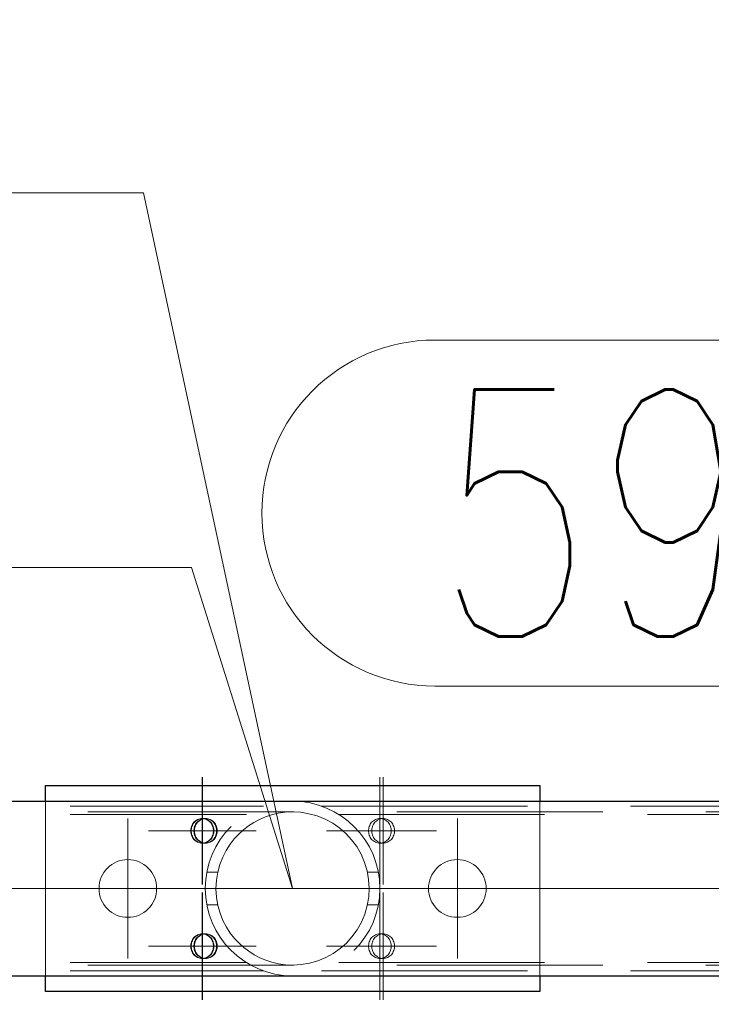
# Model space of a CAD drawing. Header units: millimetres. Extents: x -845 to -83, y 8759 to 9255.
# Tile 15 of 197: x -573 to -565, y 8814 to 8826. Entities that reach past the tile are written whole.
import ezdxf

# ---------------------------------------------------------------- set-up
doc = ezdxf.new("R2010")
doc.units = ezdxf.units.MM
doc.header["$LTSCALE"] = 10
doc.linetypes.add('HIDDEN', pattern=[0.375, 0.25, -0.125])
doc.linetypes.add('MITTE', pattern=[2, 1.25, -0.25, 0.25, -0.25])
for name, color, linetype, lineweight in [('PS_Hidden', 2, 'HIDDEN', 9), ('PS_Mid', 5, 'MITTE', 15), ('PS_Pos', 1, 'Continuous', 15), ('PS_Shape', 161, 'Continuous', 30), ('PS_SOLID', 7, 'Continuous', 30)]:
    doc.layers.add(name, color=color, linetype=linetype, lineweight=lineweight)
doc.styles.add('simplex', font='simplex.shx', dxfattribs={"width": 0.75})

# ---------------------------------------------------------------- blocks, each defined once
blk = doc.blocks.new('*X313')
at = {"layer": 'PS_Hidden', "color": 2, "linetype": 'HIDDEN'}
for p, q in [((-572.783, 8813.964), (-572.783, 8816.084)), ((-566.783, 8816.084), (-566.783, 8813.964)), ((-639.768, 8815.954), (-540.018, 8815.954)), ((-579.983, 8816.024), (-570.135, 8816.024)), ((-569.959, 8815.937), (-570.038, 8815.918)), ((-569.874, 8815.949), (-569.959, 8815.937)), ((-569.783, 8815.954), (-569.874, 8815.949)), ((-569.685, 8815.949), (-569.783, 8815.954)), ((-569.783, 8815.954), (-569.783, 8815.954)), ((-569.585, 8815.932), (-569.685, 8815.949)), ((-569.431, 8816.024), (-559.695, 8816.024)), ((-579.983, 8815.924), (-570.343, 8815.924)), ((-570.991, 8815.816), (-570.982, 8815.827)), ((-570.985, 8815.816), (-570.975, 8815.827)), ((-570.982, 8815.827), (-570.972, 8815.838)), ((-570.975, 8815.827), (-570.965, 8815.838)), ((-570.972, 8815.838), (-570.961, 8815.847)), ((-570.965, 8815.838), (-570.954, 8815.847)), ((-570.961, 8815.847), (-570.949, 8815.855)), ((-570.954, 8815.847), (-570.942, 8815.855)), ((-570.943, 8815.827), (-570.952, 8815.816)), ((-570.949, 8815.855), (-570.936, 8815.862)), ((-570.936, 8815.827), (-570.945, 8815.816)), ((-570.932, 8815.838), (-570.943, 8815.827)), ((-570.942, 8815.855), (-570.93, 8815.862)), ((-570.936, 8815.862), (-570.923, 8815.867)), ((-570.926, 8815.838), (-570.936, 8815.827)), ((-570.921, 8815.847), (-570.932, 8815.838)), ((-570.93, 8815.862), (-570.917, 8815.867)), ((-570.915, 8815.847), (-570.926, 8815.838)), ((-570.923, 8815.867), (-570.91, 8815.871)), ((-570.91, 8815.855), (-570.921, 8815.847)), ((-570.917, 8815.867), (-570.903, 8815.871)), ((-570.903, 8815.855), (-570.915, 8815.847)), ((-570.91, 8815.871), (-570.896, 8815.873)), ((-570.897, 8815.862), (-570.91, 8815.855)), ((-570.903, 8815.871), (-570.889, 8815.873)), ((-570.89, 8815.862), (-570.903, 8815.855)), ((-570.884, 8815.867), (-570.897, 8815.862)), ((-570.896, 8815.873), (-570.882, 8815.874)), ((-570.877, 8815.867), (-570.89, 8815.862)), ((-570.889, 8815.873), (-570.876, 8815.874)), ((-570.87, 8815.871), (-570.884, 8815.867)), ((-570.882, 8815.874), (-570.868, 8815.873)), ((-570.843, 8815.874), (-570.882, 8815.874)), ((-570.864, 8815.871), (-570.877, 8815.867)), ((-570.876, 8815.874), (-570.862, 8815.873)), ((-570.857, 8815.873), (-570.87, 8815.871)), ((-570.868, 8815.873), (-570.854, 8815.871)), ((-570.85, 8815.873), (-570.864, 8815.871)), ((-570.862, 8815.873), (-570.848, 8815.871)), ((-570.843, 8815.874), (-570.857, 8815.873)), ((-570.854, 8815.871), (-570.841, 8815.867)), ((-570.836, 8815.874), (-570.85, 8815.873)), ((-570.848, 8815.871), (-570.834, 8815.867)), ((-570.829, 8815.873), (-570.843, 8815.874)), ((-570.836, 8815.874), (-570.843, 8815.874)), ((-570.841, 8815.867), (-570.828, 8815.862)), ((-570.822, 8815.873), (-570.836, 8815.874)), ((-570.834, 8815.867), (-570.821, 8815.862)), ((-570.815, 8815.871), (-570.829, 8815.873)), ((-570.828, 8815.862), (-570.815, 8815.855)), ((-570.808, 8815.871), (-570.822, 8815.873)), ((-570.821, 8815.862), (-570.809, 8815.855)), ((-570.801, 8815.867), (-570.815, 8815.871)), ((-570.815, 8815.855), (-570.803, 8815.847)), ((-570.809, 8815.855), (-570.797, 8815.847)), ((-570.795, 8815.867), (-570.808, 8815.871)), ((-570.803, 8815.847), (-570.792, 8815.838)), ((-570.788, 8815.862), (-570.801, 8815.867)), ((-570.797, 8815.847), (-570.786, 8815.838)), ((-570.782, 8815.862), (-570.795, 8815.867)), ((-570.792, 8815.838), (-570.782, 8815.827)), ((-570.776, 8815.855), (-570.788, 8815.862)), ((-570.786, 8815.838), (-570.776, 8815.827)), ((-570.769, 8815.855), (-570.782, 8815.862)), ((-570.782, 8815.827), (-570.773, 8815.816)), ((-570.764, 8815.847), (-570.776, 8815.855)), ((-570.776, 8815.827), (-570.766, 8815.816)), ((-570.757, 8815.847), (-570.769, 8815.855)), ((-570.753, 8815.838), (-570.764, 8815.847)), ((-570.746, 8815.838), (-570.757, 8815.847)), ((-570.743, 8815.827), (-570.753, 8815.838)), ((-570.736, 8815.827), (-570.746, 8815.838)), ((-570.734, 8815.816), (-570.743, 8815.827)), ((-570.727, 8815.816), (-570.736, 8815.827)), ((-570.254, 8815.826), (-570.319, 8815.784)), ((-570.185, 8815.862), (-570.254, 8815.826)), ((-570.113, 8815.893), (-570.185, 8815.862)), ((-570.038, 8815.918), (-570.113, 8815.893)), ((-569.484, 8815.905), (-569.585, 8815.932)), ((-569.387, 8815.865), (-569.484, 8815.905)), ((-569.296, 8815.815), (-569.387, 8815.865)), ((-569.223, 8815.924), (-559.695, 8815.924)), ((-568.832, 8815.816), (-568.823, 8815.827)), ((-568.823, 8815.827), (-568.813, 8815.838)), ((-568.813, 8815.838), (-568.802, 8815.847)), ((-568.802, 8815.847), (-568.79, 8815.855)), ((-568.784, 8815.827), (-568.793, 8815.816)), ((-568.79, 8815.855), (-568.777, 8815.862)), ((-568.773, 8815.838), (-568.784, 8815.827)), ((-568.777, 8815.862), (-568.764, 8815.867)), ((-568.762, 8815.847), (-568.773, 8815.838)), ((-568.764, 8815.867), (-568.751, 8815.871)), ((-568.751, 8815.855), (-568.762, 8815.847)), ((-568.751, 8815.871), (-568.737, 8815.873)), ((-568.738, 8815.862), (-568.751, 8815.855)), ((-568.725, 8815.867), (-568.738, 8815.862)), ((-568.737, 8815.873), (-568.723, 8815.874)), ((-568.711, 8815.871), (-568.725, 8815.867)), ((-568.723, 8815.874), (-568.709, 8815.873)), ((-568.684, 8815.874), (-568.723, 8815.874)), ((-568.698, 8815.873), (-568.711, 8815.871)), ((-568.709, 8815.873), (-568.695, 8815.871)), ((-568.684, 8815.874), (-568.698, 8815.873)), ((-568.695, 8815.871), (-568.682, 8815.867)), ((-568.67, 8815.873), (-568.684, 8815.874)), ((-568.682, 8815.867), (-568.669, 8815.862)), ((-568.656, 8815.871), (-568.67, 8815.873)), ((-568.669, 8815.862), (-568.656, 8815.855)), ((-568.642, 8815.867), (-568.656, 8815.871)), ((-568.656, 8815.855), (-568.644, 8815.847)), ((-568.644, 8815.847), (-568.633, 8815.838)), ((-568.629, 8815.862), (-568.642, 8815.867)), ((-568.633, 8815.838), (-568.623, 8815.827)), ((-568.617, 8815.855), (-568.629, 8815.862)), ((-568.623, 8815.827), (-568.614, 8815.816)), ((-568.605, 8815.847), (-568.617, 8815.855)), ((-568.594, 8815.838), (-568.605, 8815.847)), ((-568.584, 8815.827), (-568.594, 8815.838)), ((-568.575, 8815.816), (-568.584, 8815.827)), ((-571.02, 8815.731), (-571.018, 8815.747)), ((-571.02, 8815.716), (-571.02, 8815.731)), ((-571.018, 8815.701), (-571.02, 8815.716)), ((-571.018, 8815.747), (-571.016, 8815.761)), ((-571.016, 8815.686), (-571.018, 8815.701)), ((-571.016, 8815.761), (-571.011, 8815.776)), ((-571.013, 8815.731), (-571.012, 8815.747)), ((-571.013, 8815.716), (-571.013, 8815.731)), ((-571.012, 8815.701), (-571.013, 8815.716)), ((-571.012, 8815.747), (-571.009, 8815.761)), ((-571.009, 8815.686), (-571.012, 8815.701)), ((-571.011, 8815.776), (-571.006, 8815.79)), ((-571.009, 8815.761), (-571.005, 8815.776)), ((-571.006, 8815.79), (-570.999, 8815.803)), ((-571.005, 8815.776), (-570.999, 8815.79)), ((-570.999, 8815.803), (-570.991, 8815.816)), ((-570.999, 8815.79), (-570.993, 8815.803)), ((-570.993, 8815.803), (-570.985, 8815.816)), ((-570.979, 8815.747), (-570.98, 8815.731)), ((-570.98, 8815.731), (-570.98, 8815.716)), ((-570.98, 8815.716), (-570.979, 8815.701)), ((-570.976, 8815.761), (-570.979, 8815.747)), ((-570.979, 8815.701), (-570.976, 8815.686)), ((-570.972, 8815.776), (-570.976, 8815.761)), ((-570.972, 8815.747), (-570.974, 8815.731)), ((-570.974, 8815.731), (-570.974, 8815.716)), ((-570.974, 8815.716), (-570.972, 8815.701)), ((-570.966, 8815.79), (-570.972, 8815.776)), ((-570.97, 8815.761), (-570.972, 8815.747)), ((-570.972, 8815.701), (-570.97, 8815.686)), ((-570.965, 8815.776), (-570.97, 8815.761)), ((-570.96, 8815.803), (-570.966, 8815.79)), ((-570.96, 8815.79), (-570.965, 8815.776)), ((-570.952, 8815.816), (-570.96, 8815.803)), ((-570.953, 8815.803), (-570.96, 8815.79)), ((-570.945, 8815.816), (-570.953, 8815.803)), ((-570.773, 8815.816), (-570.765, 8815.803)), ((-570.766, 8815.816), (-570.758, 8815.803)), ((-570.765, 8815.803), (-570.758, 8815.79)), ((-570.758, 8815.803), (-570.752, 8815.79)), ((-570.758, 8815.79), (-570.753, 8815.776)), ((-570.753, 8815.776), (-570.749, 8815.761)), ((-570.752, 8815.79), (-570.746, 8815.776)), ((-570.749, 8815.761), (-570.746, 8815.747)), ((-570.746, 8815.701), (-570.749, 8815.686)), ((-570.746, 8815.776), (-570.742, 8815.761)), ((-570.746, 8815.747), (-570.744, 8815.731)), ((-570.744, 8815.716), (-570.746, 8815.701)), ((-570.744, 8815.731), (-570.744, 8815.716)), ((-570.742, 8815.761), (-570.739, 8815.747)), ((-570.739, 8815.701), (-570.742, 8815.686)), ((-570.739, 8815.747), (-570.738, 8815.731)), ((-570.738, 8815.716), (-570.739, 8815.701)), ((-570.738, 8815.731), (-570.738, 8815.716)), ((-570.726, 8815.803), (-570.734, 8815.816)), ((-570.719, 8815.803), (-570.727, 8815.816)), ((-570.719, 8815.79), (-570.726, 8815.803)), ((-570.712, 8815.79), (-570.719, 8815.803)), ((-570.713, 8815.776), (-570.719, 8815.79)), ((-570.709, 8815.761), (-570.713, 8815.776)), ((-570.707, 8815.776), (-570.712, 8815.79)), ((-570.706, 8815.747), (-570.709, 8815.761)), ((-570.709, 8815.686), (-570.706, 8815.701)), ((-570.703, 8815.761), (-570.707, 8815.776)), ((-570.705, 8815.731), (-570.706, 8815.747)), ((-570.706, 8815.701), (-570.705, 8815.716)), ((-570.705, 8815.716), (-570.705, 8815.731)), ((-570.7, 8815.747), (-570.703, 8815.761)), ((-570.703, 8815.686), (-570.7, 8815.701)), ((-570.698, 8815.731), (-570.7, 8815.747)), ((-570.7, 8815.701), (-570.698, 8815.716)), ((-570.698, 8815.716), (-570.698, 8815.731)), ((-570.38, 8815.737), (-570.437, 8815.685)), ((-570.319, 8815.784), (-570.38, 8815.737)), ((-569.211, 8815.757), (-569.296, 8815.815)), ((-569.135, 8815.691), (-569.211, 8815.757)), ((-568.861, 8815.731), (-568.859, 8815.747)), ((-568.861, 8815.716), (-568.861, 8815.731)), ((-568.859, 8815.701), (-568.861, 8815.716)), ((-568.859, 8815.747), (-568.857, 8815.761)), ((-568.857, 8815.686), (-568.859, 8815.701)), ((-568.857, 8815.761), (-568.852, 8815.776)), ((-568.852, 8815.776), (-568.847, 8815.79)), ((-568.847, 8815.79), (-568.84, 8815.803)), ((-568.84, 8815.803), (-568.832, 8815.816)), ((-568.82, 8815.747), (-568.821, 8815.731)), ((-568.821, 8815.731), (-568.821, 8815.716)), ((-568.821, 8815.716), (-568.82, 8815.701)), ((-568.817, 8815.761), (-568.82, 8815.747)), ((-568.82, 8815.701), (-568.817, 8815.686)), ((-568.813, 8815.776), (-568.817, 8815.761)), ((-568.807, 8815.79), (-568.813, 8815.776)), ((-568.801, 8815.803), (-568.807, 8815.79)), ((-568.793, 8815.816), (-568.801, 8815.803)), ((-568.614, 8815.816), (-568.606, 8815.803)), ((-568.606, 8815.803), (-568.599, 8815.79)), ((-568.599, 8815.79), (-568.594, 8815.776)), ((-568.594, 8815.776), (-568.59, 8815.761)), ((-568.59, 8815.761), (-568.587, 8815.747)), ((-568.587, 8815.701), (-568.59, 8815.686)), ((-568.587, 8815.747), (-568.585, 8815.731)), ((-568.585, 8815.716), (-568.587, 8815.701)), ((-568.585, 8815.731), (-568.585, 8815.716)), ((-568.567, 8815.803), (-568.575, 8815.816)), ((-568.56, 8815.79), (-568.567, 8815.803)), ((-568.554, 8815.776), (-568.56, 8815.79)), ((-568.55, 8815.761), (-568.554, 8815.776)), ((-568.547, 8815.747), (-568.55, 8815.761)), ((-568.55, 8815.686), (-568.547, 8815.701)), ((-568.546, 8815.731), (-568.547, 8815.747)), ((-568.547, 8815.701), (-568.546, 8815.716)), ((-568.546, 8815.716), (-568.546, 8815.731)), ((-571.011, 8815.672), (-571.016, 8815.686)), ((-571.006, 8815.658), (-571.011, 8815.672)), ((-571.005, 8815.672), (-571.009, 8815.686)), ((-570.999, 8815.644), (-571.006, 8815.658)), ((-570.999, 8815.658), (-571.005, 8815.672)), ((-570.993, 8815.644), (-570.999, 8815.658)), ((-570.991, 8815.632), (-570.999, 8815.644)), ((-570.985, 8815.632), (-570.993, 8815.644)), ((-570.982, 8815.62), (-570.991, 8815.632)), ((-570.975, 8815.62), (-570.985, 8815.632)), ((-570.972, 8815.61), (-570.982, 8815.62)), ((-570.976, 8815.686), (-570.972, 8815.672)), ((-570.965, 8815.61), (-570.975, 8815.62)), ((-570.972, 8815.672), (-570.966, 8815.658)), ((-570.961, 8815.601), (-570.972, 8815.61)), ((-570.97, 8815.686), (-570.965, 8815.672)), ((-570.966, 8815.658), (-570.96, 8815.644)), ((-570.965, 8815.672), (-570.96, 8815.658)), ((-570.954, 8815.601), (-570.965, 8815.61)), ((-570.949, 8815.593), (-570.961, 8815.601)), ((-570.96, 8815.658), (-570.953, 8815.644)), ((-570.96, 8815.644), (-570.952, 8815.632)), ((-570.942, 8815.593), (-570.954, 8815.601)), ((-570.953, 8815.644), (-570.945, 8815.632)), ((-570.952, 8815.632), (-570.943, 8815.62)), ((-570.936, 8815.586), (-570.949, 8815.593)), ((-570.945, 8815.632), (-570.936, 8815.62)), ((-570.943, 8815.62), (-570.932, 8815.61)), ((-570.93, 8815.586), (-570.942, 8815.593)), ((-570.936, 8815.62), (-570.926, 8815.61)), ((-570.923, 8815.581), (-570.936, 8815.586)), ((-570.932, 8815.61), (-570.921, 8815.601)), ((-570.917, 8815.581), (-570.93, 8815.586)), ((-570.926, 8815.61), (-570.915, 8815.601)), ((-570.91, 8815.577), (-570.923, 8815.581)), ((-570.921, 8815.601), (-570.91, 8815.593)), ((-570.903, 8815.577), (-570.917, 8815.581)), ((-570.915, 8815.601), (-570.903, 8815.593)), ((-570.91, 8815.593), (-570.897, 8815.586)), ((-570.903, 8815.593), (-570.89, 8815.586)), ((-570.897, 8815.586), (-570.884, 8815.581)), ((-570.89, 8815.586), (-570.877, 8815.581)), ((-570.884, 8815.581), (-570.87, 8815.577)), ((-570.877, 8815.581), (-570.864, 8815.577)), ((-570.841, 8815.581), (-570.854, 8815.577)), ((-570.834, 8815.581), (-570.848, 8815.577)), ((-570.828, 8815.586), (-570.841, 8815.581)), ((-570.821, 8815.586), (-570.834, 8815.581)), ((-570.815, 8815.593), (-570.828, 8815.586)), ((-570.809, 8815.593), (-570.821, 8815.586)), ((-570.803, 8815.601), (-570.815, 8815.593)), ((-570.815, 8815.577), (-570.801, 8815.581)), ((-570.797, 8815.601), (-570.809, 8815.593)), ((-570.808, 8815.577), (-570.795, 8815.581)), ((-570.792, 8815.61), (-570.803, 8815.601)), ((-570.801, 8815.581), (-570.788, 8815.586)), ((-570.786, 8815.61), (-570.797, 8815.601)), ((-570.795, 8815.581), (-570.782, 8815.586)), ((-570.782, 8815.62), (-570.792, 8815.61)), ((-570.788, 8815.586), (-570.776, 8815.593)), ((-570.776, 8815.62), (-570.786, 8815.61)), ((-570.773, 8815.632), (-570.782, 8815.62)), ((-570.782, 8815.586), (-570.769, 8815.593)), ((-570.766, 8815.632), (-570.776, 8815.62)), ((-570.776, 8815.593), (-570.764, 8815.601)), ((-570.765, 8815.644), (-570.773, 8815.632)), ((-570.769, 8815.593), (-570.757, 8815.601)), ((-570.758, 8815.644), (-570.766, 8815.632)), ((-570.758, 8815.658), (-570.765, 8815.644)), ((-570.764, 8815.601), (-570.753, 8815.61)), ((-570.753, 8815.672), (-570.758, 8815.658)), ((-570.752, 8815.658), (-570.758, 8815.644)), ((-570.757, 8815.601), (-570.746, 8815.61)), ((-570.749, 8815.686), (-570.753, 8815.672)), ((-570.753, 8815.61), (-570.743, 8815.62)), ((-570.746, 8815.672), (-570.752, 8815.658)), ((-570.742, 8815.686), (-570.746, 8815.672)), ((-570.746, 8815.61), (-570.736, 8815.62)), ((-570.743, 8815.62), (-570.734, 8815.632)), ((-570.736, 8815.62), (-570.727, 8815.632)), ((-570.734, 8815.632), (-570.726, 8815.644)), ((-570.727, 8815.632), (-570.719, 8815.644)), ((-570.726, 8815.644), (-570.719, 8815.658)), ((-570.719, 8815.658), (-570.713, 8815.672)), ((-570.719, 8815.644), (-570.712, 8815.658)), ((-570.713, 8815.672), (-570.709, 8815.686)), ((-570.712, 8815.658), (-570.707, 8815.672)), ((-570.707, 8815.672), (-570.703, 8815.686)), ((-570.491, 8815.627), (-570.542, 8815.561)), ((-570.437, 8815.685), (-570.491, 8815.627)), ((-569.066, 8815.616), (-569.135, 8815.691)), ((-569.004, 8815.532), (-569.066, 8815.616)), ((-568.852, 8815.672), (-568.857, 8815.686)), ((-568.847, 8815.658), (-568.852, 8815.672)), ((-568.84, 8815.644), (-568.847, 8815.658)), ((-568.832, 8815.632), (-568.84, 8815.644)), ((-568.823, 8815.62), (-568.832, 8815.632)), ((-568.813, 8815.61), (-568.823, 8815.62)), ((-568.817, 8815.686), (-568.813, 8815.672)), ((-568.813, 8815.672), (-568.807, 8815.658)), ((-568.802, 8815.601), (-568.813, 8815.61)), ((-568.807, 8815.658), (-568.801, 8815.644)), ((-568.79, 8815.593), (-568.802, 8815.601)), ((-568.801, 8815.644), (-568.793, 8815.632)), ((-568.793, 8815.632), (-568.784, 8815.62)), ((-568.777, 8815.586), (-568.79, 8815.593)), ((-568.784, 8815.62), (-568.773, 8815.61)), ((-568.764, 8815.581), (-568.777, 8815.586)), ((-568.773, 8815.61), (-568.762, 8815.601)), ((-568.751, 8815.577), (-568.764, 8815.581)), ((-568.762, 8815.601), (-568.751, 8815.593)), ((-568.751, 8815.593), (-568.738, 8815.586)), ((-568.738, 8815.586), (-568.725, 8815.581)), ((-568.725, 8815.581), (-568.711, 8815.577)), ((-568.682, 8815.581), (-568.695, 8815.577)), ((-568.669, 8815.586), (-568.682, 8815.581)), ((-568.656, 8815.593), (-568.669, 8815.586)), ((-568.644, 8815.601), (-568.656, 8815.593)), ((-568.656, 8815.577), (-568.642, 8815.581)), ((-568.633, 8815.61), (-568.644, 8815.601)), ((-568.642, 8815.581), (-568.629, 8815.586)), ((-568.623, 8815.62), (-568.633, 8815.61)), ((-568.629, 8815.586), (-568.617, 8815.593)), ((-568.614, 8815.632), (-568.623, 8815.62)), ((-568.617, 8815.593), (-568.605, 8815.601)), ((-568.606, 8815.644), (-568.614, 8815.632)), ((-568.599, 8815.658), (-568.606, 8815.644)), ((-568.605, 8815.601), (-568.594, 8815.61)), ((-568.594, 8815.672), (-568.599, 8815.658)), ((-568.59, 8815.686), (-568.594, 8815.672)), ((-568.594, 8815.61), (-568.584, 8815.62)), ((-568.584, 8815.62), (-568.575, 8815.632)), ((-568.575, 8815.632), (-568.567, 8815.644)), ((-568.567, 8815.644), (-568.56, 8815.658)), ((-568.56, 8815.658), (-568.554, 8815.672)), ((-568.554, 8815.672), (-568.55, 8815.686)), ((-570.896, 8815.575), (-570.91, 8815.577)), ((-570.889, 8815.575), (-570.903, 8815.577)), ((-570.882, 8815.574), (-570.896, 8815.575)), ((-570.876, 8815.574), (-570.889, 8815.575)), ((-570.868, 8815.575), (-570.882, 8815.574)), ((-570.843, 8815.574), (-570.882, 8815.574)), ((-570.862, 8815.575), (-570.876, 8815.574)), ((-570.87, 8815.577), (-570.857, 8815.575)), ((-570.854, 8815.577), (-570.868, 8815.575)), ((-570.864, 8815.577), (-570.85, 8815.575)), ((-570.848, 8815.577), (-570.862, 8815.575)), ((-570.857, 8815.575), (-570.843, 8815.574)), ((-570.85, 8815.575), (-570.836, 8815.574)), ((-570.843, 8815.574), (-570.829, 8815.575)), ((-570.836, 8815.574), (-570.843, 8815.574)), ((-570.836, 8815.574), (-570.822, 8815.575)), ((-570.829, 8815.575), (-570.815, 8815.577)), ((-570.822, 8815.575), (-570.808, 8815.577)), ((-570.59, 8815.487), (-570.631, 8815.405)), ((-570.542, 8815.561), (-570.59, 8815.487)), ((-568.951, 8815.44), (-569.004, 8815.532)), ((-568.737, 8815.575), (-568.751, 8815.577)), ((-568.723, 8815.574), (-568.737, 8815.575)), ((-568.709, 8815.575), (-568.723, 8815.574)), ((-568.684, 8815.574), (-568.723, 8815.574)), ((-568.711, 8815.577), (-568.698, 8815.575)), ((-568.695, 8815.577), (-568.709, 8815.575)), ((-568.698, 8815.575), (-568.684, 8815.574)), ((-568.684, 8815.574), (-568.67, 8815.575)), ((-568.67, 8815.575), (-568.656, 8815.577)), ((-570.631, 8815.405), (-570.666, 8815.317)), ((-568.909, 8815.341), (-568.951, 8815.44)), ((-568.878, 8815.238), (-568.909, 8815.341)), ((-570.691, 8815.224), (-570.824, 8815.224)), ((-570.692, 8815.222), (-570.708, 8815.123)), ((-570.666, 8815.317), (-570.692, 8815.222)), ((-568.86, 8815.132), (-568.878, 8815.238)), ((-568.875, 8815.224), (-568.742, 8815.224)), ((-570.708, 8815.123), (-570.713, 8815.02)), ((-568.853, 8815.027), (-568.86, 8815.132)), ((-570.713, 8815.02), (-570.707, 8814.918)), ((-568.859, 8814.923), (-568.853, 8815.027)), ((-570.707, 8814.918), (-570.69, 8814.819)), ((-568.877, 8814.817), (-568.859, 8814.923)), ((-570.691, 8814.824), (-570.824, 8814.824)), ((-570.69, 8814.819), (-570.664, 8814.725)), ((-568.906, 8814.714), (-568.877, 8814.817)), ((-568.875, 8814.824), (-568.742, 8814.824)), ((-570.664, 8814.725), (-570.629, 8814.637)), ((-570.629, 8814.637), (-570.586, 8814.555)), ((-568.948, 8814.615), (-568.906, 8814.714)), ((-570.586, 8814.555), (-570.539, 8814.482)), ((-569.062, 8814.437), (-569, 8814.522)), ((-569, 8814.522), (-568.948, 8814.615)), ((-571.011, 8814.376), (-571.006, 8814.39)), ((-571.006, 8814.39), (-570.999, 8814.403)), ((-571.005, 8814.376), (-570.999, 8814.39)), ((-570.999, 8814.403), (-570.991, 8814.416)), ((-570.999, 8814.39), (-570.993, 8814.403)), ((-570.993, 8814.403), (-570.985, 8814.416)), ((-570.991, 8814.416), (-570.982, 8814.427)), ((-570.985, 8814.416), (-570.975, 8814.427)), ((-570.982, 8814.427), (-570.972, 8814.438)), ((-570.975, 8814.427), (-570.965, 8814.438)), ((-570.972, 8814.438), (-570.961, 8814.447)), ((-570.966, 8814.39), (-570.972, 8814.376)), ((-570.96, 8814.403), (-570.966, 8814.39)), ((-570.965, 8814.438), (-570.954, 8814.447)), ((-570.96, 8814.39), (-570.965, 8814.376)), ((-570.961, 8814.447), (-570.949, 8814.455)), ((-570.952, 8814.416), (-570.96, 8814.403)), ((-570.953, 8814.403), (-570.96, 8814.39)), ((-570.954, 8814.447), (-570.942, 8814.455)), ((-570.945, 8814.416), (-570.953, 8814.403)), ((-570.943, 8814.427), (-570.952, 8814.416)), ((-570.949, 8814.455), (-570.936, 8814.462)), ((-570.936, 8814.427), (-570.945, 8814.416)), ((-570.932, 8814.438), (-570.943, 8814.427)), ((-570.942, 8814.455), (-570.93, 8814.462)), ((-570.936, 8814.462), (-570.923, 8814.467)), ((-570.926, 8814.438), (-570.936, 8814.427)), ((-570.921, 8814.447), (-570.932, 8814.438)), ((-570.93, 8814.462), (-570.917, 8814.467)), ((-570.915, 8814.447), (-570.926, 8814.438)), ((-570.923, 8814.467), (-570.91, 8814.471)), ((-570.91, 8814.455), (-570.921, 8814.447)), ((-570.917, 8814.467), (-570.903, 8814.471)), ((-570.903, 8814.455), (-570.915, 8814.447)), ((-570.91, 8814.471), (-570.896, 8814.473)), ((-570.897, 8814.462), (-570.91, 8814.455)), ((-570.903, 8814.471), (-570.889, 8814.473)), ((-570.89, 8814.462), (-570.903, 8814.455)), ((-570.884, 8814.467), (-570.897, 8814.462)), ((-570.896, 8814.473), (-570.882, 8814.474)), ((-570.877, 8814.467), (-570.89, 8814.462)), ((-570.889, 8814.473), (-570.876, 8814.474)), ((-570.87, 8814.471), (-570.884, 8814.467)), ((-570.882, 8814.474), (-570.868, 8814.473)), ((-570.843, 8814.474), (-570.882, 8814.474)), ((-570.864, 8814.471), (-570.877, 8814.467)), ((-570.876, 8814.474), (-570.862, 8814.473)), ((-570.857, 8814.473), (-570.87, 8814.471)), ((-570.868, 8814.473), (-570.854, 8814.471)), ((-570.85, 8814.473), (-570.864, 8814.471)), ((-570.862, 8814.473), (-570.848, 8814.471)), ((-570.843, 8814.474), (-570.857, 8814.473)), ((-570.854, 8814.471), (-570.841, 8814.467)), ((-570.836, 8814.474), (-570.85, 8814.473)), ((-570.848, 8814.471), (-570.834, 8814.467)), ((-570.829, 8814.473), (-570.843, 8814.474)), ((-570.836, 8814.474), (-570.843, 8814.474)), ((-570.841, 8814.467), (-570.828, 8814.462)), ((-570.822, 8814.473), (-570.836, 8814.474)), ((-570.834, 8814.467), (-570.821, 8814.462)), ((-570.815, 8814.471), (-570.829, 8814.473)), ((-570.828, 8814.462), (-570.815, 8814.455)), ((-570.808, 8814.471), (-570.822, 8814.473)), ((-570.821, 8814.462), (-570.809, 8814.455)), ((-570.801, 8814.467), (-570.815, 8814.471)), ((-570.815, 8814.455), (-570.803, 8814.447)), ((-570.809, 8814.455), (-570.797, 8814.447)), ((-570.795, 8814.467), (-570.808, 8814.471)), ((-570.803, 8814.447), (-570.792, 8814.438)), ((-570.788, 8814.462), (-570.801, 8814.467)), ((-570.797, 8814.447), (-570.786, 8814.438)), ((-570.782, 8814.462), (-570.795, 8814.467)), ((-570.792, 8814.438), (-570.782, 8814.427)), ((-570.776, 8814.455), (-570.788, 8814.462)), ((-570.786, 8814.438), (-570.776, 8814.427)), ((-570.769, 8814.455), (-570.782, 8814.462)), ((-570.782, 8814.427), (-570.773, 8814.416)), ((-570.764, 8814.447), (-570.776, 8814.455)), ((-570.776, 8814.427), (-570.766, 8814.416)), ((-570.773, 8814.416), (-570.765, 8814.403)), ((-570.757, 8814.447), (-570.769, 8814.455)), ((-570.766, 8814.416), (-570.758, 8814.403)), ((-570.765, 8814.403), (-570.758, 8814.39)), ((-570.753, 8814.438), (-570.764, 8814.447)), ((-570.758, 8814.403), (-570.752, 8814.39)), ((-570.758, 8814.39), (-570.753, 8814.376)), ((-570.746, 8814.438), (-570.757, 8814.447)), ((-570.743, 8814.427), (-570.753, 8814.438)), ((-570.752, 8814.39), (-570.746, 8814.376)), ((-570.736, 8814.427), (-570.746, 8814.438)), ((-570.734, 8814.416), (-570.743, 8814.427)), ((-570.727, 8814.416), (-570.736, 8814.427)), ((-570.726, 8814.403), (-570.734, 8814.416)), ((-570.719, 8814.403), (-570.727, 8814.416)), ((-570.719, 8814.39), (-570.726, 8814.403)), ((-570.712, 8814.39), (-570.719, 8814.403)), ((-570.713, 8814.376), (-570.719, 8814.39)), ((-570.707, 8814.376), (-570.712, 8814.39)), ((-570.539, 8814.482), (-570.487, 8814.416)), ((-570.487, 8814.416), (-570.433, 8814.359)), ((-569.13, 8814.362), (-569.062, 8814.437)), ((-568.852, 8814.376), (-568.847, 8814.39)), ((-568.847, 8814.39), (-568.84, 8814.403)), ((-568.84, 8814.403), (-568.832, 8814.416)), ((-568.832, 8814.416), (-568.823, 8814.427)), ((-568.823, 8814.427), (-568.813, 8814.438)), ((-568.813, 8814.438), (-568.802, 8814.447)), ((-568.807, 8814.39), (-568.813, 8814.376)), ((-568.801, 8814.403), (-568.807, 8814.39)), ((-568.802, 8814.447), (-568.79, 8814.455)), ((-568.793, 8814.416), (-568.801, 8814.403)), ((-568.784, 8814.427), (-568.793, 8814.416)), ((-568.79, 8814.455), (-568.777, 8814.462)), ((-568.773, 8814.438), (-568.784, 8814.427)), ((-568.777, 8814.462), (-568.764, 8814.467)), ((-568.762, 8814.447), (-568.773, 8814.438)), ((-568.764, 8814.467), (-568.751, 8814.471)), ((-568.751, 8814.455), (-568.762, 8814.447)), ((-568.751, 8814.471), (-568.737, 8814.473)), ((-568.738, 8814.462), (-568.751, 8814.455)), ((-568.725, 8814.467), (-568.738, 8814.462)), ((-568.737, 8814.473), (-568.723, 8814.474)), ((-568.711, 8814.471), (-568.725, 8814.467)), ((-568.723, 8814.474), (-568.709, 8814.473)), ((-568.684, 8814.474), (-568.723, 8814.474)), ((-568.698, 8814.473), (-568.711, 8814.471)), ((-568.709, 8814.473), (-568.695, 8814.471)), ((-568.684, 8814.474), (-568.698, 8814.473)), ((-568.695, 8814.471), (-568.682, 8814.467)), ((-568.67, 8814.473), (-568.684, 8814.474)), ((-568.682, 8814.467), (-568.669, 8814.462)), ((-568.656, 8814.471), (-568.67, 8814.473)), ((-568.669, 8814.462), (-568.656, 8814.455)), ((-568.642, 8814.467), (-568.656, 8814.471)), ((-568.656, 8814.455), (-568.644, 8814.447)), ((-568.644, 8814.447), (-568.633, 8814.438)), ((-568.629, 8814.462), (-568.642, 8814.467)), ((-568.633, 8814.438), (-568.623, 8814.427)), ((-568.617, 8814.455), (-568.629, 8814.462)), ((-568.623, 8814.427), (-568.614, 8814.416)), ((-568.605, 8814.447), (-568.617, 8814.455)), ((-568.614, 8814.416), (-568.606, 8814.403)), ((-568.606, 8814.403), (-568.599, 8814.39)), ((-568.594, 8814.438), (-568.605, 8814.447)), ((-568.599, 8814.39), (-568.594, 8814.376)), ((-568.584, 8814.427), (-568.594, 8814.438)), ((-568.575, 8814.416), (-568.584, 8814.427)), ((-568.567, 8814.403), (-568.575, 8814.416)), ((-568.56, 8814.39), (-568.567, 8814.403)), ((-568.554, 8814.376), (-568.56, 8814.39)), ((-571.02, 8814.331), (-571.018, 8814.347)), ((-571.02, 8814.316), (-571.02, 8814.331)), ((-571.018, 8814.301), (-571.02, 8814.316)), ((-571.018, 8814.347), (-571.016, 8814.361)), ((-571.016, 8814.286), (-571.018, 8814.301)), ((-571.016, 8814.361), (-571.011, 8814.376)), ((-571.011, 8814.272), (-571.016, 8814.286)), ((-571.013, 8814.331), (-571.012, 8814.347)), ((-571.013, 8814.316), (-571.013, 8814.331)), ((-571.012, 8814.301), (-571.013, 8814.316)), ((-571.012, 8814.347), (-571.009, 8814.361)), ((-571.009, 8814.286), (-571.012, 8814.301)), ((-571.006, 8814.258), (-571.011, 8814.272)), ((-571.009, 8814.361), (-571.005, 8814.376)), ((-571.005, 8814.272), (-571.009, 8814.286)), ((-570.999, 8814.258), (-571.005, 8814.272)), ((-570.979, 8814.347), (-570.98, 8814.331)), ((-570.98, 8814.331), (-570.98, 8814.316)), ((-570.98, 8814.316), (-570.979, 8814.301)), ((-570.976, 8814.361), (-570.979, 8814.347)), ((-570.979, 8814.301), (-570.976, 8814.286)), ((-570.972, 8814.376), (-570.976, 8814.361)), ((-570.976, 8814.286), (-570.972, 8814.272)), ((-570.972, 8814.347), (-570.974, 8814.331)), ((-570.974, 8814.331), (-570.974, 8814.316)), ((-570.974, 8814.316), (-570.972, 8814.301)), ((-570.97, 8814.361), (-570.972, 8814.347)), ((-570.972, 8814.301), (-570.97, 8814.286)), ((-570.972, 8814.272), (-570.966, 8814.258)), ((-570.965, 8814.376), (-570.97, 8814.361)), ((-570.97, 8814.286), (-570.965, 8814.272)), ((-570.965, 8814.272), (-570.96, 8814.258)), ((-570.753, 8814.272), (-570.758, 8814.258)), ((-570.753, 8814.376), (-570.749, 8814.361)), ((-570.749, 8814.286), (-570.753, 8814.272)), ((-570.746, 8814.272), (-570.752, 8814.258)), ((-570.749, 8814.361), (-570.746, 8814.347)), ((-570.746, 8814.301), (-570.749, 8814.286)), ((-570.746, 8814.376), (-570.742, 8814.361)), ((-570.746, 8814.347), (-570.744, 8814.331)), ((-570.744, 8814.316), (-570.746, 8814.301)), ((-570.742, 8814.286), (-570.746, 8814.272)), ((-570.744, 8814.331), (-570.744, 8814.316)), ((-570.742, 8814.361), (-570.739, 8814.347)), ((-570.739, 8814.301), (-570.742, 8814.286)), ((-570.739, 8814.347), (-570.738, 8814.331)), ((-570.738, 8814.316), (-570.739, 8814.301)), ((-570.738, 8814.331), (-570.738, 8814.316)), ((-570.719, 8814.258), (-570.713, 8814.272)), ((-570.709, 8814.361), (-570.713, 8814.376)), ((-570.713, 8814.272), (-570.709, 8814.286)), ((-570.712, 8814.258), (-570.707, 8814.272)), ((-570.706, 8814.347), (-570.709, 8814.361)), ((-570.709, 8814.286), (-570.706, 8814.301)), ((-570.703, 8814.361), (-570.707, 8814.376)), ((-570.707, 8814.272), (-570.703, 8814.286)), ((-570.705, 8814.331), (-570.706, 8814.347)), ((-570.706, 8814.301), (-570.705, 8814.316)), ((-570.705, 8814.316), (-570.705, 8814.331)), ((-570.7, 8814.347), (-570.703, 8814.361)), ((-570.703, 8814.286), (-570.7, 8814.301)), ((-570.698, 8814.331), (-570.7, 8814.347)), ((-570.7, 8814.301), (-570.698, 8814.316)), ((-570.698, 8814.316), (-570.698, 8814.331)), ((-570.433, 8814.359), (-570.376, 8814.307)), ((-570.376, 8814.307), (-570.315, 8814.261)), ((-569.289, 8814.236), (-569.205, 8814.295)), ((-569.205, 8814.295), (-569.13, 8814.362)), ((-568.861, 8814.331), (-568.859, 8814.347)), ((-568.861, 8814.316), (-568.861, 8814.331)), ((-568.859, 8814.301), (-568.861, 8814.316)), ((-568.859, 8814.347), (-568.857, 8814.361)), ((-568.857, 8814.286), (-568.859, 8814.301)), ((-568.857, 8814.361), (-568.852, 8814.376)), ((-568.852, 8814.272), (-568.857, 8814.286)), ((-568.847, 8814.258), (-568.852, 8814.272)), ((-568.82, 8814.347), (-568.821, 8814.331)), ((-568.821, 8814.331), (-568.821, 8814.316)), ((-568.821, 8814.316), (-568.82, 8814.301)), ((-568.817, 8814.361), (-568.82, 8814.347)), ((-568.82, 8814.301), (-568.817, 8814.286)), ((-568.813, 8814.376), (-568.817, 8814.361)), ((-568.817, 8814.286), (-568.813, 8814.272)), ((-568.813, 8814.272), (-568.807, 8814.258)), ((-568.594, 8814.272), (-568.599, 8814.258)), ((-568.594, 8814.376), (-568.59, 8814.361)), ((-568.59, 8814.286), (-568.594, 8814.272)), ((-568.59, 8814.361), (-568.587, 8814.347)), ((-568.587, 8814.301), (-568.59, 8814.286)), ((-568.587, 8814.347), (-568.585, 8814.331)), ((-568.585, 8814.316), (-568.587, 8814.301)), ((-568.585, 8814.331), (-568.585, 8814.316)), ((-568.56, 8814.258), (-568.554, 8814.272)), ((-568.55, 8814.361), (-568.554, 8814.376)), ((-568.554, 8814.272), (-568.55, 8814.286)), ((-568.547, 8814.347), (-568.55, 8814.361)), ((-568.55, 8814.286), (-568.547, 8814.301)), ((-568.546, 8814.331), (-568.547, 8814.347)), ((-568.547, 8814.301), (-568.546, 8814.316)), ((-568.546, 8814.316), (-568.546, 8814.331)), ((-570.999, 8814.244), (-571.006, 8814.258)), ((-570.993, 8814.244), (-570.999, 8814.258)), ((-570.991, 8814.232), (-570.999, 8814.244)), ((-570.985, 8814.232), (-570.993, 8814.244)), ((-570.982, 8814.22), (-570.991, 8814.232)), ((-570.975, 8814.22), (-570.985, 8814.232)), ((-570.972, 8814.21), (-570.982, 8814.22)), ((-570.965, 8814.21), (-570.975, 8814.22)), ((-570.961, 8814.201), (-570.972, 8814.21)), ((-570.966, 8814.258), (-570.96, 8814.244)), ((-570.954, 8814.201), (-570.965, 8814.21)), ((-570.949, 8814.193), (-570.961, 8814.201)), ((-570.96, 8814.258), (-570.953, 8814.244)), ((-570.96, 8814.244), (-570.952, 8814.232)), ((-570.942, 8814.193), (-570.954, 8814.201)), ((-570.953, 8814.244), (-570.945, 8814.232)), ((-570.952, 8814.232), (-570.943, 8814.22)), ((-570.936, 8814.186), (-570.949, 8814.193)), ((-570.945, 8814.232), (-570.936, 8814.22)), ((-570.943, 8814.22), (-570.932, 8814.21)), ((-570.93, 8814.186), (-570.942, 8814.193)), ((-570.936, 8814.22), (-570.926, 8814.21)), ((-570.923, 8814.181), (-570.936, 8814.186)), ((-570.932, 8814.21), (-570.921, 8814.201)), ((-570.917, 8814.181), (-570.93, 8814.186)), ((-570.926, 8814.21), (-570.915, 8814.201)), ((-570.91, 8814.177), (-570.923, 8814.181)), ((-570.921, 8814.201), (-570.91, 8814.193)), ((-570.903, 8814.177), (-570.917, 8814.181)), ((-570.915, 8814.201), (-570.903, 8814.193)), ((-570.91, 8814.193), (-570.897, 8814.186)), ((-570.896, 8814.175), (-570.91, 8814.177)), ((-570.903, 8814.193), (-570.89, 8814.186)), ((-570.889, 8814.175), (-570.903, 8814.177)), ((-570.897, 8814.186), (-570.884, 8814.181)), ((-570.882, 8814.174), (-570.896, 8814.175)), ((-570.89, 8814.186), (-570.877, 8814.181)), ((-570.876, 8814.174), (-570.889, 8814.175)), ((-570.884, 8814.181), (-570.87, 8814.177)), ((-570.868, 8814.175), (-570.882, 8814.174)), ((-570.843, 8814.174), (-570.882, 8814.174)), ((-570.877, 8814.181), (-570.864, 8814.177)), ((-570.862, 8814.175), (-570.876, 8814.174)), ((-570.87, 8814.177), (-570.857, 8814.175)), ((-570.854, 8814.177), (-570.868, 8814.175)), ((-570.864, 8814.177), (-570.85, 8814.175)), ((-570.848, 8814.177), (-570.862, 8814.175)), ((-570.857, 8814.175), (-570.843, 8814.174)), ((-570.841, 8814.181), (-570.854, 8814.177)), ((-570.85, 8814.175), (-570.836, 8814.174)), ((-570.834, 8814.181), (-570.848, 8814.177)), ((-570.843, 8814.174), (-570.829, 8814.175)), ((-570.836, 8814.174), (-570.843, 8814.174)), ((-570.828, 8814.186), (-570.841, 8814.181)), ((-570.836, 8814.174), (-570.822, 8814.175)), ((-570.821, 8814.186), (-570.834, 8814.181)), ((-570.829, 8814.175), (-570.815, 8814.177)), ((-570.815, 8814.193), (-570.828, 8814.186)), ((-570.822, 8814.175), (-570.808, 8814.177)), ((-570.809, 8814.193), (-570.821, 8814.186)), ((-570.803, 8814.201), (-570.815, 8814.193)), ((-570.815, 8814.177), (-570.801, 8814.181)), ((-570.797, 8814.201), (-570.809, 8814.193)), ((-570.808, 8814.177), (-570.795, 8814.181)), ((-570.792, 8814.21), (-570.803, 8814.201)), ((-570.801, 8814.181), (-570.788, 8814.186)), ((-570.786, 8814.21), (-570.797, 8814.201)), ((-570.795, 8814.181), (-570.782, 8814.186)), ((-570.782, 8814.22), (-570.792, 8814.21)), ((-570.788, 8814.186), (-570.776, 8814.193)), ((-570.776, 8814.22), (-570.786, 8814.21)), ((-570.773, 8814.232), (-570.782, 8814.22)), ((-570.782, 8814.186), (-570.769, 8814.193)), ((-570.766, 8814.232), (-570.776, 8814.22)), ((-570.776, 8814.193), (-570.764, 8814.201)), ((-570.765, 8814.244), (-570.773, 8814.232)), ((-570.769, 8814.193), (-570.757, 8814.201)), ((-570.758, 8814.244), (-570.766, 8814.232)), ((-570.758, 8814.258), (-570.765, 8814.244)), ((-570.764, 8814.201), (-570.753, 8814.21)), ((-570.752, 8814.258), (-570.758, 8814.244)), ((-570.757, 8814.201), (-570.746, 8814.21)), ((-570.753, 8814.21), (-570.743, 8814.22)), ((-570.746, 8814.21), (-570.736, 8814.22)), ((-570.743, 8814.22), (-570.734, 8814.232)), ((-570.736, 8814.22), (-570.727, 8814.232)), ((-570.734, 8814.232), (-570.726, 8814.244)), ((-570.727, 8814.232), (-570.719, 8814.244)), ((-570.726, 8814.244), (-570.719, 8814.258)), ((-570.719, 8814.244), (-570.712, 8814.258)), ((-570.315, 8814.261), (-570.249, 8814.219)), ((-570.249, 8814.219), (-570.18, 8814.183)), ((-570.18, 8814.183), (-570.108, 8814.153)), ((-570.108, 8814.153), (-570.033, 8814.128)), ((-569.578, 8814.117), (-569.478, 8814.145)), ((-569.478, 8814.145), (-569.381, 8814.185)), ((-569.381, 8814.185), (-569.289, 8814.236)), ((-568.84, 8814.244), (-568.847, 8814.258)), ((-568.832, 8814.232), (-568.84, 8814.244)), ((-568.823, 8814.22), (-568.832, 8814.232)), ((-568.813, 8814.21), (-568.823, 8814.22)), ((-568.802, 8814.201), (-568.813, 8814.21)), ((-568.807, 8814.258), (-568.801, 8814.244)), ((-568.79, 8814.193), (-568.802, 8814.201)), ((-568.801, 8814.244), (-568.793, 8814.232)), ((-568.793, 8814.232), (-568.784, 8814.22)), ((-568.777, 8814.186), (-568.79, 8814.193)), ((-568.784, 8814.22), (-568.773, 8814.21)), ((-568.764, 8814.181), (-568.777, 8814.186)), ((-568.773, 8814.21), (-568.762, 8814.201)), ((-568.751, 8814.177), (-568.764, 8814.181)), ((-568.762, 8814.201), (-568.751, 8814.193)), ((-568.751, 8814.193), (-568.738, 8814.186)), ((-568.737, 8814.175), (-568.751, 8814.177)), ((-568.738, 8814.186), (-568.725, 8814.181)), ((-568.723, 8814.174), (-568.737, 8814.175)), ((-568.725, 8814.181), (-568.711, 8814.177)), ((-568.709, 8814.175), (-568.723, 8814.174)), ((-568.684, 8814.174), (-568.723, 8814.174)), ((-568.711, 8814.177), (-568.698, 8814.175)), ((-568.695, 8814.177), (-568.709, 8814.175)), ((-568.698, 8814.175), (-568.684, 8814.174)), ((-568.682, 8814.181), (-568.695, 8814.177)), ((-568.684, 8814.174), (-568.67, 8814.175)), ((-568.669, 8814.186), (-568.682, 8814.181)), ((-568.67, 8814.175), (-568.656, 8814.177)), ((-568.656, 8814.193), (-568.669, 8814.186)), ((-568.644, 8814.201), (-568.656, 8814.193)), ((-568.656, 8814.177), (-568.642, 8814.181)), ((-568.633, 8814.21), (-568.644, 8814.201)), ((-568.642, 8814.181), (-568.629, 8814.186)), ((-568.623, 8814.22), (-568.633, 8814.21)), ((-568.629, 8814.186), (-568.617, 8814.193)), ((-568.614, 8814.232), (-568.623, 8814.22)), ((-568.617, 8814.193), (-568.605, 8814.201)), ((-568.606, 8814.244), (-568.614, 8814.232)), ((-568.599, 8814.258), (-568.606, 8814.244)), ((-568.605, 8814.201), (-568.594, 8814.21)), ((-568.594, 8814.21), (-568.584, 8814.22)), ((-568.584, 8814.22), (-568.575, 8814.232)), ((-568.575, 8814.232), (-568.567, 8814.244)), ((-568.567, 8814.244), (-568.56, 8814.258)), ((-639.768, 8814.094), (-540.018, 8814.094)), ((-579.983, 8814.124), (-570.343, 8814.124)), ((-570.033, 8814.128), (-569.953, 8814.109)), ((-569.953, 8814.109), (-569.868, 8814.098)), ((-569.868, 8814.098), (-569.776, 8814.094)), ((-569.776, 8814.094), (-569.678, 8814.1)), ((-569.678, 8814.1), (-569.578, 8814.117)), ((-569.223, 8814.124), (-559.695, 8814.124)), ((-579.983, 8814.024), (-570.135, 8814.024)), ((-569.431, 8814.024), (-559.695, 8814.024))]:
    blk.add_line(p, q, dxfattribs=at)
at = {"layer": 'PS_Hidden', "color": 2, "extrusion": (0, 0, -1)}
for centre in [(571.783, 8815.024), (567.783, 8815.024)]:
    blk.add_circle(centre, 0.35, dxfattribs=at)
at = {"layer": 'PS_Hidden', "extrusion": (0, 0, -1)}
for start, end in [(270, 90), (90, 270)]:
    blk.add_arc((569.783, 8815.024), 1.06, start, end, dxfattribs=at)
at = {"layer": 'PS_Mid', "color": 5, "linetype": 'MITTE'}
for p, q in [((-570.882, 8816.374), (-570.882, 8815.074)), ((-570.876, 8816.374), (-570.876, 8815.074)), ((-568.723, 8816.374), (-568.723, 8815.074)), ((-568.684, 8816.374), (-568.684, 8815.074)), ((-571.783, 8815.874), (-571.783, 8814.174)), ((-567.783, 8815.874), (-567.783, 8814.174)), ((-570.232, 8815.724), (-571.532, 8815.724)), ((-570.226, 8815.724), (-571.526, 8815.724)), ((-568.073, 8815.724), (-569.373, 8815.724)), ((-568.034, 8815.724), (-569.334, 8815.724)), ((-642.066, 8815.024), (-537.72, 8815.024)), ((-624.426, 8815.024), (-567.64, 8815.024)), ((-570.933, 8815.024), (-572.633, 8815.024)), ((-571.926, 8815.024), (-537.493, 8815.024)), ((-570.19, 8815.024), (-571.343, 8815.024)), ((-571.343, 8815.024), (-570.19, 8815.024)), ((-569.783, 8815.024), (-569.783, 8815.024)), ((-568.223, 8815.024), (-569.377, 8815.024)), ((-568.223, 8815.024), (-569.377, 8815.024)), ((-566.933, 8815.024), (-568.633, 8815.024)), ((-570.882, 8814.974), (-570.882, 8813.674)), ((-570.876, 8814.974), (-570.876, 8813.674)), ((-568.723, 8814.974), (-568.723, 8813.674)), ((-568.684, 8814.974), (-568.684, 8813.674)), ((-570.232, 8814.324), (-571.532, 8814.324)), ((-570.226, 8814.324), (-571.526, 8814.324)), ((-568.073, 8814.324), (-569.373, 8814.324)), ((-568.034, 8814.324), (-569.334, 8814.324))]:
    blk.add_line(p, q, dxfattribs=at)
at = {"layer": 'PS_SOLID', "color": 7, "linetype": 'Continuous'}
for p, q in [((-572.783, 8816.274), (-566.783, 8816.274)), ((-572.783, 8816.084), (-572.783, 8816.274)), ((-566.783, 8816.274), (-566.783, 8816.084)), ((-639.768, 8816.084), (-540.018, 8816.084)), ((-639.768, 8813.964), (-540.018, 8813.964)), ((-572.783, 8813.774), (-572.783, 8813.964)), ((-566.783, 8813.964), (-566.783, 8813.774)), ((-566.783, 8813.774), (-572.783, 8813.774))]:
    blk.add_line(p, q, dxfattribs=at)
blk = doc.blocks.new('*X346')
at = {"color": 1}
for p, q in [((-568.055, 8821.682), (-562.27, 8821.682)), ((-560.17, 8819.582), (-555.17, 8819.582)), ((-554.713, 8815.024), (-555.17, 8819.582)), ((-568.055, 8817.482), (-562.27, 8817.482))]:
    blk.add_line(p, q, dxfattribs=at)
for centre, start, end in [((-568.055, 8819.582), 90, 270), ((-562.27, 8819.582), 270, 90)]:
    blk.add_arc(centre, 2.1, start, end, dxfattribs=at)
at = {"color": 30, "style": 'simplex', "width": 0.75}
blk.add_text('595', height=3, dxfattribs=at).set_placement((-568.055, 8818.082))
blk = doc.blocks.new('*X357')
at = {"color": 1}
for p, q in [((-583.467, 8821.021), (-578.11, 8821.021)), ((-576.01, 8818.921), (-571.01, 8818.921)), ((-569.783, 8815.024), (-571.01, 8818.921)), ((-583.467, 8816.821), (-578.11, 8816.821))]:
    blk.add_line(p, q, dxfattribs=at)
for centre, start, end in [((-583.467, 8818.921), 90, 270), ((-578.11, 8818.921), 270, 90)]:
    blk.add_arc(centre, 2.1, start, end, dxfattribs=at)
at = {"color": 30, "style": 'simplex', "width": 0.75}
blk.add_text('615', height=3, dxfattribs=at).set_placement((-583.467, 8817.421))
blk = doc.blocks.new('*X358')
at = {"color": 1}
for p, q in [((-584.37, 8825.571), (-578.691, 8825.571)), ((-576.591, 8823.471), (-571.591, 8823.471)), ((-569.783, 8815.024), (-571.591, 8823.471)), ((-584.37, 8821.371), (-578.691, 8821.371))]:
    blk.add_line(p, q, dxfattribs=at)
for centre, start, end in [((-584.37, 8823.471), 90, 270), ((-578.691, 8823.471), 270, 90)]:
    blk.add_arc(centre, 2.1, start, end, dxfattribs=at)
at = {"color": 30, "style": 'simplex', "width": 0.75}
blk.add_text('579', height=3, dxfattribs=at).set_placement((-584.37, 8821.971))
blk = doc.blocks.new('*X728')
at = {"color": 1}
for p, q in [((-559.129, 8815.024), (-557.662, 8809.657)), ((-570.441, 8811.757), (-564.762, 8811.757)), ((-562.662, 8809.657), (-557.662, 8809.657)), ((-570.441, 8807.557), (-564.762, 8807.557))]:
    blk.add_line(p, q, dxfattribs=at)
for centre, start, end in [((-570.441, 8809.657), 90, 270), ((-564.762, 8809.657), 270, 90)]:
    blk.add_arc(centre, 2.1, start, end, dxfattribs=at)
at = {"color": 30, "style": 'simplex', "width": 0.75}
blk.add_text('589', height=3, dxfattribs=at).set_placement((-570.441, 8808.157))

msp = doc.modelspace()

# ---------------------------------------------------------------- block references
at = {"layer": 'PS_Pos'}
for name in ['*X358', '*X346', '*X357', '*X728']:
    msp.add_blockref(name, (0, 0), dxfattribs=at)
at = {"layer": 'PS_Shape', "color": 31}
msp.add_blockref('*X313', (0, 0), dxfattribs=at)

doc.saveas('drawing.dxf')
